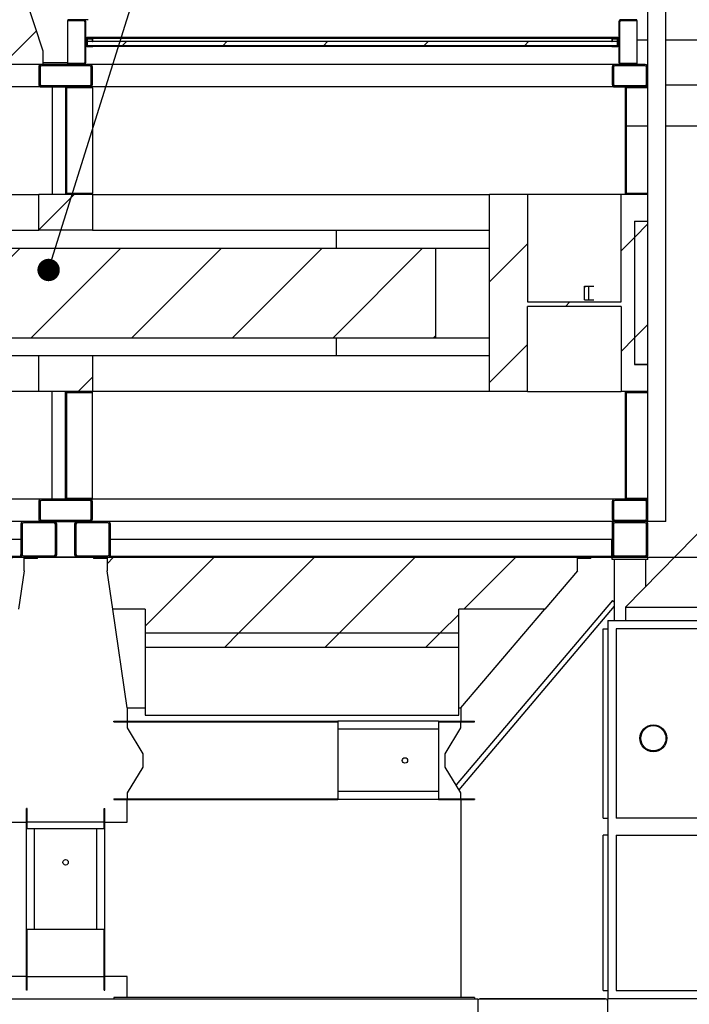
# Model space of a CAD drawing. Header units: millimetres. Extents: x 250 to 59450, y 0 to 41800.
# Tile 11 of 148: x 19613 to 21108, y 4905 to 7103. Entities that reach past the tile are written whole.
import ezdxf

# ---------------------------------------------------------------- set-up
doc = ezdxf.new("R2010")
doc.units = ezdxf.units.MM
doc.header["$LTSCALE"] = 50
doc.linetypes.add('CENTER', pattern=[10.16, 6.35, -1.27, 1.27, -1.27])
for name, color, linetype in [('MASS', 29, 'Continuous'), ('SCHNITT', 5, 'CENTER'), ('TEXT_1', 176, 'Continuous')]:
    doc.layers.add(name, color=color, linetype=linetype)
doc.styles.add('SLDTEXTSTYLE0', font='TXT', dxfattribs={"width": 0.605})
doc.dimstyles.new('SLDDIMSTYLE1', dxfattribs={"dimtxt": 0.18, "dimasz": 50, "dimexe": 0, "dimexo": 0.0625, "dimgap": 0, "dimtad": 0, "dimtih": 1, "dimtoh": 1, "dimdec": 0, "dimrnd": 1e-09, "dimzin": 0, "dimdsep": 46, "dimtxsty": 'Standard', "dimblk1": 'DOT', "dimblk2": 'DOT', "dimsah": 1, "dimcen": 0.09, "dimadec": 0, "dimazin": 0, "dimtfac": 50, "dimtdec": 0, "dimtofl": 0, "dimtmove": 0, "dimatfit": 3, "dimldrblk": 'DOT', "dimfxl": 1, "dimfrac": 2, "dimtolj": 1, "dimtzin": 0, "dimarcsym": 0})
doc.dimstyles.new('SLDDIMSTYLE2', dxfattribs={"dimtxt": 128.415934, "dimasz": 100, "dimexe": 0, "dimexo": 0.0625, "dimgap": 32.103984, "dimtad": 1, "dimdec": 1, "dimrnd": 1e-09, "dimzin": 12, "dimdsep": 46, "dimtxsty": 'SLDTEXTSTYLE0', "dimsah": 1, "dimcen": 0.09, "dimadec": 0, "dimazin": 3, "dimtfac": 1, "dimtdec": 1, "dimtofl": 0, "dimtmove": 0, "dimatfit": 3, "dimfxl": 1, "dimfrac": 2, "dimtolj": 1, "dimtzin": 12, "dimarcsym": 0})

# ---------------------------------------------------------------- blocks, each defined once
blk = doc.blocks.new('_D_109')
at = {"layer": 'MASS'}
for p, q in [((21105.3, 7742.8), (24715.3, 7742.8)), ((24690.3, 7742.8), (24690.3, 5902.8)), ((18545.3, 5902.8), (24715.3, 5902.8))]:
    blk.add_line(p, q, dxfattribs=at)
for points in [[(24690.3, 7742.8), (24665.3, 7642.8), (24715.3, 7642.8)], [(24690.3, 5902.8), (24715.3, 6002.8), (24665.3, 6002.8)]]:
    blk.add_solid(points, dxfattribs=at)
at = {"layer": 'MASS', "insert": (24519.8, 6626.8), "char_height": 132.29, "attachment_point": 1, "rotation": 90, "style": 'SLDTEXTSTYLE0'}
blk.add_mtext('1840', dxfattribs=at)
blk = doc.blocks.new('_D_111')
at = {"layer": 'MASS'}
for p, q in [((21065.3, 5902.8), (24715.3, 5902.8)), ((24690.3, 5902.8), (24690.3, 2902.8)), ((23355.3, 2902.8), (24715.3, 2902.8))]:
    blk.add_line(p, q, dxfattribs=at)
for points in [[(24690.3, 5902.8), (24665.3, 5802.8), (24715.3, 5802.8)], [(24690.3, 2902.8), (24715.3, 3002.8), (24665.3, 3002.8)]]:
    blk.add_solid(points, dxfattribs=at)
at = {"layer": 'MASS', "insert": (24519.8, 4206.8), "char_height": 132.29, "attachment_point": 1, "rotation": 90, "style": 'SLDTEXTSTYLE0'}
blk.add_mtext('3000', dxfattribs=at)
blk = doc.blocks.new('_D_113')
at = {"layer": 'MASS'}
for p, q in [((19515.3, 15282.8), (25415.3, 15282.8)), ((25390.3, 15282.8), (25390.3, 2902.8)), ((23355.3, 2902.8), (25415.3, 2902.8))]:
    blk.add_line(p, q, dxfattribs=at)
for points in [[(25390.3, 15282.8), (25365.3, 15182.8), (25415.3, 15182.8)], [(25390.3, 2902.8), (25415.3, 3002.8), (25365.3, 3002.8)]]:
    blk.add_solid(points, dxfattribs=at)
at = {"layer": 'MASS', "insert": (25219.8, 8847.8), "char_height": 132.29, "attachment_point": 1, "rotation": 90, "style": 'SLDTEXTSTYLE0'}
blk.add_mtext('12380', dxfattribs=at)
blk = doc.blocks.new('_Dot')
at = {"color": 0, "linetype": 'ByBlock', "lineweight": -2}
blk.add_line((-0.5, 0), (-1, 0), dxfattribs=at)
at = {"color": 0, "linetype": 'ByBlock', "const_width": 0.5}
blk.add_lwpolyline([(-0.25, 0, 1), (0.25, 0, 1)], format="xyb", close=True, dxfattribs=at)

msp = doc.modelspace()

# ---------------------------------------------------------------- hatches: boundary and pattern name
at = {"layer": 'SCHNITT', "linetype": 'Continuous', "lineweight": 18}
h = msp.add_hatch(dxfattribs=at)
h.set_pattern_fill('ANSI31', color=256, scale=50, angle=3e-322, style=0)
h.paths.add_polyline_path([(18465.31, 7002.77), (19665.31, 7002.77), (19665.31, 7032.77), (19596.13, 7240.33), (19415.31, 7240.33), (19415.31, 7298.79), (18615.31, 7298.79), (18615.31, 7240.33), (18465.31, 7240.33)], flags=0)
h = msp.add_hatch(dxfattribs=at)
h.set_pattern_fill('ANSI31', color=256, scale=50, style=0)
edge = h.paths.add_edge_path(flags=0)
edge.add_line((19755.57, 7004.77), (19720.31, 7004.77))
edge.add_line((19720.31, 7004.77), (19720.31, 7002.77))
edge.add_line((19720.31, 7002.77), (19755.57, 7002.77))
edge.add_arc((19755.57, 7007.51), 4.74, 270, 360)
edge.add_line((19760.31, 7007.51), (19760.31, 7098.03))
edge.add_arc((19755.57, 7098.03), 4.74, 0, 90)
edge.add_line((19755.57, 7102.77), (19720.31, 7102.77))
edge.add_line((19720.31, 7102.77), (19720.31, 7100.77))
edge.add_line((19720.31, 7100.77), (19755.57, 7100.77))
edge.add_arc((19755.57, 7098.03), 2.74, 0, 90, ccw=False)
edge.add_line((19758.31, 7098.03), (19758.31, 7007.51))
edge.add_arc((19755.57, 7007.51), 2.74, 270, 360, ccw=False)
h = msp.add_hatch(dxfattribs=at)
h.set_pattern_fill('ANSI31', color=256, scale=50, style=0)
edge = h.paths.add_edge_path(flags=0)
edge.add_line((20955.05, 7002.77), (20990.31, 7002.77))
edge.add_line((20990.31, 7002.77), (20990.31, 7004.77))
edge.add_line((20990.31, 7004.77), (20955.05, 7004.77))
edge.add_arc((20955.05, 7007.51), 2.74, 180, 270, ccw=False)
edge.add_line((20952.31, 7007.51), (20952.31, 7098.03))
edge.add_arc((20955.05, 7098.03), 2.74, 90, 180, ccw=False)
edge.add_line((20955.05, 7100.77), (20990.31, 7100.77))
edge.add_line((20990.31, 7100.77), (20990.31, 7102.77))
edge.add_line((20990.31, 7102.77), (20955.05, 7102.77))
edge.add_arc((20955.05, 7098.03), 4.74, 90, 180)
edge.add_line((20950.31, 7098.03), (20950.31, 7007.51))
edge.add_arc((20955.05, 7007.51), 4.74, 180, 270)
h = msp.add_hatch(dxfattribs=at)
h.set_pattern_fill('ANSI31', color=256, scale=50, style=0)
edge = h.paths.add_edge_path(flags=0)
edge.add_line((19762.68, 7061.77), (19776.31, 7061.77))
edge.add_line((19776.31, 7061.77), (19776.31, 7062.77))
edge.add_line((19776.31, 7062.77), (19762.68, 7062.77))
edge.add_arc((19762.68, 7060.4), 2.37, 90, 180)
edge.add_line((19760.31, 7060.4), (19760.31, 7045.14))
edge.add_arc((19762.68, 7045.14), 2.37, 180, 270)
edge.add_line((19762.68, 7042.77), (19776.31, 7042.77))
edge.add_line((19776.31, 7042.77), (19776.31, 7043.77))
edge.add_line((19776.31, 7043.77), (19762.68, 7043.77))
edge.add_arc((19762.68, 7045.14), 1.37, 180, 270, ccw=False)
edge.add_line((19761.31, 7045.14), (19761.31, 7060.4))
edge.add_arc((19762.68, 7060.4), 1.37, 90, 180, ccw=False)
h = msp.add_hatch(dxfattribs=at)
h.set_pattern_fill('ANSI31', color=256, scale=50, style=0)
h.paths.add_polyline_path([(19782.31, 7043.78), (20928.31, 7043.78), (20928.31, 7043.77), (20948.31, 7043.77), (20948.31, 7060.77), (20934.31, 7060.77), (20934.31, 7053.77), (20935.31, 7053.77), (20935.31, 7059.77), (20947.31, 7059.77), (20947.31, 7044.77), (20928.31, 7044.77), (20928.31, 7044.76), (19782.31, 7044.76), (19782.31, 7044.77), (19763.31, 7044.77), (19763.31, 7059.77), (19775.31, 7059.77), (19775.31, 7053.77), (19776.31, 7053.77), (19776.31, 7060.77), (19762.31, 7060.77), (19762.31, 7043.77), (19782.31, 7043.77)], flags=0)
h = msp.add_hatch(dxfattribs=at)
h.set_pattern_fill('ANSI31', color=256, scale=50, style=0)
edge = h.paths.add_edge_path(flags=0)
edge.add_line((20947.94, 7062.77), (20934.31, 7062.77))
edge.add_line((20934.31, 7062.77), (20934.31, 7061.77))
edge.add_line((20934.31, 7061.77), (20947.94, 7061.77))
edge.add_arc((20947.94, 7060.4), 1.37, 0, 90, ccw=False)
edge.add_line((20949.31, 7060.4), (20949.31, 7045.14))
edge.add_arc((20947.94, 7045.14), 1.37, -90, 0, ccw=False)
edge.add_line((20947.94, 7043.77), (20934.31, 7043.77))
edge.add_line((20934.31, 7043.77), (20934.31, 7042.77))
edge.add_line((20934.31, 7042.77), (20947.94, 7042.77))
edge.add_arc((20947.94, 7045.14), 2.37, 270, 360)
edge.add_line((20950.31, 7045.14), (20950.31, 7060.4))
edge.add_arc((20947.94, 7060.4), 2.37, 0, 90)
h = msp.add_hatch(dxfattribs=at)
h.set_pattern_fill('ANSI31', color=256, scale=50, style=0)
h.paths.add_polyline_path([(20947.31, 7054.77), (19763.31, 7054.77), (19763.31, 7044.77), (20947.31, 7044.77)], flags=0)
h = msp.add_hatch(dxfattribs=at)
h.set_pattern_fill('ANSI31', color=256, scale=50, angle=3e-322, style=0)
edge = h.paths.add_edge_path(flags=0)
edge.add_line((19769.31, 7002.77), (19661.31, 7002.77))
edge.add_arc((19661.31, 6996.77), 6, 90, 180)
edge.add_line((19655.31, 6996.77), (19655.31, 6958.77))
edge.add_arc((19661.31, 6958.77), 6, 180, 270)
edge.add_line((19661.31, 6952.77), (19769.31, 6952.77))
edge.add_arc((19769.31, 6958.77), 6, 270, 360)
edge.add_line((19775.31, 6958.77), (19775.31, 6996.77))
edge.add_arc((19769.31, 6996.77), 6, 0, 90)
edge = h.paths.add_edge_path(flags=0)
edge.add_arc((19661.31, 6958.77), 3, 180, 270, ccw=False)
edge.add_line((19658.31, 6958.77), (19658.31, 6996.77))
edge.add_arc((19661.31, 6996.77), 3, 90, 180, ccw=False)
edge.add_line((19661.31, 6999.77), (19769.31, 6999.77))
edge.add_arc((19769.31, 6996.77), 3, 0, 90, ccw=False)
edge.add_line((19772.31, 6996.77), (19772.31, 6958.77))
edge.add_arc((19769.31, 6958.77), 3, 270, 360, ccw=False)
edge.add_line((19769.31, 6955.77), (19661.31, 6955.77))
h = msp.add_hatch(dxfattribs=at)
h.set_pattern_fill('ANSI31', color=256, scale=50, angle=3e-322, style=0)
edge = h.paths.add_edge_path(flags=0)
edge.add_line((20941.31, 6952.77), (21009.31, 6952.77))
edge.add_arc((21009.31, 6958.77), 6, 270, 360)
edge.add_line((21015.31, 6958.77), (21015.31, 6996.77))
edge.add_arc((21009.31, 6996.77), 6, 0, 90)
edge.add_line((21009.31, 7002.77), (20941.31, 7002.77))
edge.add_arc((20941.31, 6996.77), 6, 90, 180)
edge.add_line((20935.31, 6996.77), (20935.31, 6958.77))
edge.add_arc((20941.31, 6958.77), 6, 180, 270)
edge = h.paths.add_edge_path(flags=0)
edge.add_arc((20941.31, 6996.77), 3, 90, 180, ccw=False)
edge.add_line((20941.31, 6999.77), (21009.31, 6999.77))
edge.add_arc((21009.31, 6996.77), 3, 0, 90, ccw=False)
edge.add_line((21012.31, 6996.77), (21012.31, 6958.77))
edge.add_arc((21009.31, 6958.77), 3, 270, 360, ccw=False)
edge.add_line((21009.31, 6955.77), (20941.31, 6955.77))
edge.add_arc((20941.31, 6958.77), 3, 180, 270, ccw=False)
edge.add_line((20938.31, 6958.77), (20938.31, 6996.77))
h = msp.add_hatch(dxfattribs=at)
h.set_pattern_fill('ANSI31', color=256, scale=50, angle=3e-322, style=0)
h.paths.add_polyline_path([(19775.31, 6952.77), (19715.31, 6952.77), (19715.31, 6712.77), (19775.31, 6712.77), (19775.31, 6714.77), (19717.31, 6714.77), (19717.31, 6950.77), (19775.31, 6950.77)], flags=0)
h = msp.add_hatch(dxfattribs=at)
h.set_pattern_fill('ANSI31', color=256, scale=50, angle=3e-322, style=0)
h.paths.add_polyline_path([(20965.31, 6712.77), (21015.31, 6712.77), (21015.31, 6714.77), (20967.31, 6714.77), (20967.31, 6950.77), (21015.31, 6950.77), (21015.31, 6952.77), (20965.31, 6952.77)], flags=0)
h = msp.add_hatch(dxfattribs=at)
h.set_pattern_fill('ANSI31', color=256, scale=50, angle=3e-322, style=0)
h.paths.add_polyline_path([(19655.31, 6632.77), (19775.31, 6632.77), (19775.31, 6712.77), (19655.31, 6712.77)], flags=0)
h = msp.add_hatch(dxfattribs=at)
h.set_pattern_fill('ANSI31', color=256, scale=50, angle=3e-322, style=0)
h.paths.add_polyline_path([(20661.39, 6712.77), (20661.39, 6272.77), (20746.24, 6272.77), (20746.24, 6462.77), (20955.31, 6462.77), (20955.31, 6272.77), (21015.31, 6272.77), (21015.31, 6332.77), (20985.31, 6332.77), (20985.31, 6652.77), (21015.31, 6652.77), (21015.31, 6712.77), (20955.31, 6712.77), (20955.31, 6472.77), (20746.24, 6472.77), (20746.24, 6712.77)], flags=0)
h = msp.add_hatch(dxfattribs=at)
h.set_pattern_fill('ANSI31', color=256, scale=50, angle=3e-322, style=0)
h.paths.add_polyline_path([(21015.31, 6652.77), (20985.31, 6652.77), (20985.31, 6332.77), (21015.31, 6332.77)], flags=0)
h = msp.add_hatch(dxfattribs=at)
h.set_pattern_fill('ANSI31', color=256, scale=50, angle=3e-322, style=0)
h.paths.add_polyline_path([(20541.66, 6592.77), (18888.97, 6592.77), (18888.97, 6392.77), (20541.66, 6392.77)], flags=0)
h = msp.add_hatch(dxfattribs=at)
h.set_pattern_fill('ANSI31', color=256, scale=50, angle=3e-322, style=0)
h.paths.add_polyline_path([(20873.3, 6477.77), (20883.33, 6477.77), (20883.33, 6507.77), (20873.3, 6507.77)], flags=0)
h = msp.add_hatch(dxfattribs=at)
h.set_pattern_fill('ANSI31', color=256, scale=50, angle=3e-322, style=0)
h.paths.add_polyline_path([(19775.31, 6272.77), (19775.31, 6352.77), (19655.31, 6352.77), (19655.31, 6272.77)], flags=0)
h = msp.add_hatch(dxfattribs=at)
h.set_pattern_fill('ANSI31', color=256, scale=50, angle=3e-322, style=0)
h.paths.add_polyline_path([(19775.31, 6272.77), (19715.31, 6272.77), (19715.31, 6032.77), (19775.31, 6032.77), (19775.31, 6034.77), (19717.31, 6034.77), (19717.31, 6270.77), (19775.31, 6270.77)], flags=0)
h = msp.add_hatch(dxfattribs=at)
h.set_pattern_fill('ANSI31', color=256, scale=50, angle=3e-322, style=0)
h.paths.add_polyline_path([(21015.31, 6272.77), (20965.31, 6272.77), (20965.31, 6032.77), (21015.31, 6032.77), (21015.31, 6034.77), (20967.31, 6034.77), (20967.31, 6270.77), (21015.31, 6270.77)], flags=0)
h = msp.add_hatch(dxfattribs=at)
h.set_pattern_fill('ANSI31', color=256, scale=50, angle=3e-322, style=0)
edge = h.paths.add_edge_path(flags=0)
edge.add_line((19655.31, 6026.77), (19655.31, 5988.77))
edge.add_arc((19661.31, 5988.77), 6, 180, 270)
edge.add_line((19661.31, 5982.77), (19769.31, 5982.77))
edge.add_arc((19769.31, 5988.77), 6, 270, 360)
edge.add_line((19775.31, 5988.77), (19775.31, 6026.77))
edge.add_arc((19769.31, 6026.77), 6, 0, 90)
edge.add_line((19769.31, 6032.77), (19661.31, 6032.77))
edge.add_arc((19661.31, 6026.77), 6, 90, 180)
edge = h.paths.add_edge_path(flags=0)
edge.add_arc((19661.31, 6026.77), 3, 90, 180, ccw=False)
edge.add_line((19661.31, 6029.77), (19769.31, 6029.77))
edge.add_arc((19769.31, 6026.77), 3, 0, 90, ccw=False)
edge.add_line((19772.31, 6026.77), (19772.31, 5988.77))
edge.add_arc((19769.31, 5988.77), 3, 270, 360, ccw=False)
edge.add_line((19769.31, 5985.77), (19661.31, 5985.77))
edge.add_arc((19661.31, 5988.77), 3, 180, 270, ccw=False)
edge.add_line((19658.31, 5988.77), (19658.31, 6026.77))
h = msp.add_hatch(dxfattribs=at)
h.set_pattern_fill('ANSI31', color=256, scale=50, angle=3e-322, style=0)
edge = h.paths.add_edge_path(flags=0)
edge.add_line((21015.31, 5988.77), (21015.31, 6026.77))
edge.add_arc((21009.31, 6026.77), 6, 0, 90)
edge.add_line((21009.31, 6032.77), (20941.31, 6032.77))
edge.add_arc((20941.31, 6026.77), 6, 90, 180)
edge.add_line((20935.31, 6026.77), (20935.31, 5988.77))
edge.add_arc((20941.31, 5988.77), 6, 180, 270)
edge.add_line((20941.31, 5982.77), (21009.31, 5982.77))
edge.add_arc((21009.31, 5988.77), 6, 270, 360)
edge = h.paths.add_edge_path(flags=0)
edge.add_arc((20941.31, 5988.77), 3, 180, 270, ccw=False)
edge.add_line((20938.31, 5988.77), (20938.31, 6026.77))
edge.add_arc((20941.31, 6026.77), 3, 90, 180, ccw=False)
edge.add_line((20941.31, 6029.77), (21009.31, 6029.77))
edge.add_arc((21009.31, 6026.77), 3, 0, 90, ccw=False)
edge.add_line((21012.31, 6026.77), (21012.31, 5988.77))
edge.add_arc((21009.31, 5988.77), 3, 270, 360, ccw=False)
edge.add_line((21009.31, 5985.77), (20941.31, 5985.77))
h = msp.add_hatch(dxfattribs=at)
h.set_pattern_fill('ANSI31', color=256, scale=50, angle=3e-322, style=0)
edge = h.paths.add_edge_path(flags=0)
edge.add_arc((19621.31, 5976.77), 6, 90, 180)
edge.add_line((19615.31, 5976.77), (19615.31, 5908.77))
edge.add_arc((19621.31, 5908.77), 6, 180, 270)
edge.add_line((19621.31, 5902.77), (19689.31, 5902.77))
edge.add_arc((19689.31, 5908.77), 6, 270, 360)
edge.add_line((19695.31, 5908.77), (19695.31, 5976.77))
edge.add_arc((19689.31, 5976.77), 6, 0, 90)
edge.add_line((19689.31, 5982.77), (19621.31, 5982.77))
edge = h.paths.add_edge_path(flags=0)
edge.add_line((19692.31, 5976.77), (19692.31, 5908.77))
edge.add_arc((19689.31, 5908.77), 3, 270, 360, ccw=False)
edge.add_line((19689.31, 5905.77), (19621.31, 5905.77))
edge.add_arc((19621.31, 5908.77), 3, 180, 270, ccw=False)
edge.add_line((19618.31, 5908.77), (19618.31, 5976.77))
edge.add_arc((19621.31, 5976.77), 3, 90, 180, ccw=False)
edge.add_line((19621.31, 5979.77), (19689.31, 5979.77))
edge.add_arc((19689.31, 5976.77), 3, 0, 90, ccw=False)
h = msp.add_hatch(dxfattribs=at)
h.set_pattern_fill('ANSI31', color=256, scale=50, angle=3e-322, style=0)
edge = h.paths.add_edge_path(flags=0)
edge.add_arc((19741.31, 5976.77), 6, 90, 180)
edge.add_line((19735.31, 5976.77), (19735.31, 5908.77))
edge.add_arc((19741.31, 5908.77), 6, 180, 270)
edge.add_line((19741.31, 5902.77), (19809.31, 5902.77))
edge.add_arc((19809.31, 5908.77), 6, 270, 360)
edge.add_line((19815.31, 5908.77), (19815.31, 5976.77))
edge.add_arc((19809.31, 5976.77), 6, 0, 90)
edge.add_line((19809.31, 5982.77), (19741.31, 5982.77))
edge = h.paths.add_edge_path(flags=0)
edge.add_line((19812.31, 5976.77), (19812.31, 5908.77))
edge.add_arc((19809.31, 5908.77), 3, 270, 360, ccw=False)
edge.add_line((19809.31, 5905.77), (19741.31, 5905.77))
edge.add_arc((19741.31, 5908.77), 3, 180, 270, ccw=False)
edge.add_line((19738.31, 5908.77), (19738.31, 5976.77))
edge.add_arc((19741.31, 5976.77), 3, 90, 180, ccw=False)
edge.add_line((19741.31, 5979.77), (19809.31, 5979.77))
edge.add_arc((19809.31, 5976.77), 3, 0, 90, ccw=False)
h = msp.add_hatch(dxfattribs=at)
h.set_pattern_fill('ANSI31', color=256, scale=50, angle=3e-322, style=0)
edge = h.paths.add_edge_path(flags=0)
edge.add_line((20935.31, 5976.77), (20935.31, 5908.77))
edge.add_arc((20941.31, 5908.77), 6, 180, 270)
edge.add_line((20941.31, 5902.77), (21009.31, 5902.77))
edge.add_arc((21009.31, 5908.77), 6, 270, 360)
edge.add_line((21015.31, 5908.77), (21015.31, 5976.77))
edge.add_arc((21009.31, 5976.77), 6, 0, 90)
edge.add_line((21009.31, 5982.77), (20941.31, 5982.77))
edge.add_arc((20941.31, 5976.77), 6, 90, 180)
edge = h.paths.add_edge_path(flags=0)
edge.add_arc((21009.31, 5908.77), 3, 270, 360, ccw=False)
edge.add_line((21009.31, 5905.77), (20941.31, 5905.77))
edge.add_arc((20941.31, 5908.77), 3, 180, 270, ccw=False)
edge.add_line((20938.31, 5908.77), (20938.31, 5976.77))
edge.add_arc((20941.31, 5976.77), 3, 90, 180, ccw=False)
edge.add_line((20941.31, 5979.77), (21009.31, 5979.77))
edge.add_arc((21009.31, 5976.77), 3, 0, 90, ccw=False)
edge.add_line((21012.31, 5976.77), (21012.31, 5908.77))
h = msp.add_hatch(dxfattribs=at)
h.set_pattern_fill('ANSI31', color=256, scale=50, angle=3e-322, style=0)
edge = h.paths.add_edge_path(flags=0)
edge.add_line((20935.31, 5942.77), (20933.81, 5942.77))
edge.add_line((20933.81, 5942.77), (20933.81, 5906.32))
edge.add_arc((20931.76, 5906.32), 2.05, 270, 360, ccw=False)
edge.add_line((20931.76, 5904.27), (20845.31, 5904.27))
edge.add_line((20845.31, 5904.27), (20845.31, 5902.77))
edge.add_line((20845.31, 5902.77), (20931.76, 5902.77))
edge.add_arc((20931.76, 5906.32), 3.55, 270, 360)
edge.add_line((20935.31, 5906.32), (20935.31, 5942.77))
h = msp.add_hatch(dxfattribs=at)
h.set_pattern_fill('ANSI31', color=256, scale=50, style=0)
h.paths.add_polyline_path([(19622.81, 5902.77), (18572.81, 5902.77), (18572.81, 5872.77), (18645.93, 5786.71), (18837.81, 5786.71), (18837.81, 5733.78), (19537.81, 5733.78), (19537.81, 5786.71), (19610.16, 5786.71), (19622.81, 5872.77)], flags=0)
h = msp.add_hatch(dxfattribs=at)
h.set_pattern_fill('ANSI31', color=256, scale=50, style=0)
h.paths.add_polyline_path([(19622.81, 5899.77), (19652.81, 5899.77), (19652.81, 5902.77), (19622.81, 5902.77)], flags=0)
h = msp.add_hatch(dxfattribs=at)
h.set_pattern_fill('ANSI31', color=256, scale=50, style=0)
h.paths.add_polyline_path([(19807.81, 5902.77), (19777.81, 5902.77), (19777.81, 5899.77), (19807.81, 5899.77)], flags=0)
h = msp.add_hatch(dxfattribs=at)
h.set_pattern_fill('ANSI31', color=256, scale=50, style=0)
h.paths.add_polyline_path([(20857.81, 5902.77), (19807.81, 5902.77), (19807.81, 5872.77), (19820.47, 5786.71), (19892.81, 5786.71), (19892.81, 5733.78), (20592.81, 5733.78), (20592.81, 5786.71), (20784.69, 5786.71), (20857.81, 5872.77)], flags=0)
h = msp.add_hatch(dxfattribs=at)
h.set_pattern_fill('ANSI31', color=256, scale=50, style=0)
h.paths.add_polyline_path([(20857.81, 5899.77), (20887.81, 5899.77), (20887.81, 5902.77), (20857.81, 5902.77)], flags=0)
h = msp.add_hatch(dxfattribs=at)
h.set_pattern_fill('ANSI31', color=256, scale=50, style=0)
h.paths.add_polyline_path([(19892.81, 5733.78), (19892.81, 5702.02), (20592.81, 5702.02), (20592.81, 5733.78)], flags=0)

# ---------------------------------------------------------------- linework, layer by layer
at = {"color": 136, "linetype": 'Continuous', "lineweight": 25, "true_color": 0x008080}
for p, q in [((21015.31, 6996.77), (21015.31, 7662.77)), ((21055.31, 5982.77), (21055.31, 7662.77)), ((19665.31, 7032.77), (19596.13, 7240.33)), ((19665.31, 7002.77), (19665.31, 7032.77)), ((19665.31, 7002.77), (18465.31, 7002.77)), ((19655.31, 6996.77), (19655.31, 6958.77)), ((19658.31, 6996.77), (19658.31, 6958.77)), ((19769.31, 7002.77), (19661.31, 7002.77)), ((19769.31, 6999.77), (19661.31, 6999.77)), ((20941.31, 7002.77), (19769.31, 7002.77)), ((19772.31, 6958.77), (19772.31, 6996.77)), ((19775.31, 6958.77), (19775.31, 6996.77)), ((20935.31, 6996.77), (20935.31, 6958.77)), ((20938.31, 6996.77), (20938.31, 6958.77)), ((21009.31, 7002.77), (20941.31, 7002.77)), ((21009.31, 6999.77), (20941.31, 6999.77)), ((21012.31, 6958.77), (21012.31, 6996.77)), ((21015.31, 6958.77), (21015.31, 6996.77)), ((19661.31, 6952.77), (18489.31, 6952.77)), ((19661.31, 6955.77), (19769.31, 6955.77)), ((19661.31, 6952.77), (19769.31, 6952.77)), ((19685.3, 6952.77), (19685.3, 6712.77)), ((19715.3, 6952.77), (19715.3, 6712.77)), ((19775.31, 6952.77), (19715.31, 6952.77)), ((19715.31, 6952.77), (19715.31, 6712.77)), ((19775.31, 6950.77), (19717.31, 6950.77)), ((19717.31, 6950.77), (19717.31, 6714.77)), ((19775.31, 6950.77), (19775.31, 6952.77)), ((20941.31, 6952.77), (19775.31, 6952.77)), ((19775.31, 6950.77), (19775.31, 6714.77)), ((20941.31, 6955.77), (21009.31, 6955.77)), ((20941.31, 6952.77), (21009.31, 6952.77)), ((21015.31, 6952.77), (20965.31, 6952.77)), ((20965.31, 6712.77), (20965.31, 6952.77)), ((21015.31, 6950.77), (20967.31, 6950.77)), ((20967.31, 6714.77), (20967.31, 6950.77)), ((21015.31, 6952.77), (21015.31, 6958.77)), ((21015.31, 6950.77), (21015.31, 6952.77)), ((21015.31, 6714.77), (21015.31, 6950.77)), ((18769.23, 6712.77), (19655.31, 6712.77)), ((19655.31, 6632.77), (19655.31, 6712.77)), ((19775.31, 6712.77), (19655.31, 6712.77)), ((19775.31, 6712.77), (19715.31, 6712.77)), ((19775.31, 6714.77), (19717.31, 6714.77)), ((19775.31, 6712.77), (19775.31, 6714.77)), ((19775.31, 6712.77), (19775.31, 6632.77)), ((19775.31, 6712.77), (20661.39, 6712.77)), ((20746.24, 6712.77), (20661.39, 6712.77)), ((20661.39, 6272.77), (20661.39, 6712.77)), ((20746.24, 6712.77), (20746.24, 6472.77)), ((20955.31, 6712.77), (20746.24, 6712.77)), ((20955.31, 6472.77), (20955.31, 6712.77)), ((21015.31, 6712.77), (20955.31, 6712.77)), ((21015.31, 6712.77), (20965.31, 6712.77)), ((21015.31, 6714.77), (20967.31, 6714.77)), ((21015.31, 6712.77), (21015.31, 6714.77)), ((21015.31, 6652.77), (21015.31, 6712.77)), ((20985.31, 6652.77), (21015.31, 6652.77)), ((20985.31, 6652.77), (20985.31, 6332.77)), ((20985.31, 6652.77), (21015.31, 6652.77)), ((20985.31, 6652.77), (20985.31, 6332.77)), ((21015.31, 6332.77), (21015.31, 6652.77)), ((18769.23, 6632.77), (19655.31, 6632.77)), ((19775.31, 6632.77), (19655.31, 6632.77)), ((19775.31, 6632.77), (20661.39, 6632.77)), ((20318.92, 6632.77), (20318.92, 6592.77)), ((18888.97, 6592.77), (20541.66, 6592.77)), ((20541.66, 6392.77), (20541.66, 6592.77)), ((20541.66, 6592.77), (20661.39, 6592.77)), ((20873.3, 6477.77), (20873.3, 6507.77)), ((20873.3, 6507.77), (20883.33, 6507.77)), ((20883.33, 6477.77), (20883.33, 6507.77)), ((20883.33, 6507.77), (20894.07, 6507.77)), ((20746.24, 6472.77), (20955.31, 6472.77)), ((20955.31, 6462.77), (20746.24, 6462.77)), ((20746.24, 6272.77), (20746.24, 6462.77)), ((20873.3, 6477.77), (20883.33, 6477.77)), ((20883.33, 6477.77), (20894.07, 6477.77)), ((20955.31, 6462.77), (20955.31, 6272.77)), ((18888.97, 6392.77), (20541.66, 6392.77)), ((20318.92, 6392.77), (20318.92, 6352.77)), ((20541.66, 6392.77), (20661.39, 6392.77)), ((19655.31, 6352.77), (18769.23, 6352.77)), ((19655.31, 6272.77), (19655.31, 6352.77)), ((19775.31, 6352.77), (19655.31, 6352.77)), ((19775.31, 6352.77), (19775.31, 6272.77)), ((20661.39, 6352.77), (19775.31, 6352.77)), ((21015.31, 6332.77), (20985.31, 6332.77)), ((20985.31, 6332.77), (21015.31, 6332.77)), ((21015.31, 6272.77), (21015.31, 6332.77)), ((19655.31, 6272.77), (18769.23, 6272.77)), ((19775.31, 6272.77), (19655.31, 6272.77)), ((19685.3, 6032.77), (19685.3, 6272.77)), ((19715.3, 6032.77), (19715.3, 6272.77)), ((19715.31, 6272.77), (19715.31, 6032.77)), ((19715.31, 6272.77), (19775.31, 6272.77)), ((19717.31, 6270.77), (19775.31, 6270.77)), ((19717.31, 6270.77), (19717.31, 6034.77)), ((19775.31, 6270.77), (19775.31, 6272.77)), ((20661.39, 6272.77), (19775.31, 6272.77)), ((19775.31, 6034.77), (19775.31, 6270.77)), ((20746.24, 6272.77), (20661.39, 6272.77)), ((20746.24, 6272.77), (20955.31, 6272.77)), ((21015.31, 6272.77), (20955.31, 6272.77)), ((20965.31, 6272.77), (21015.31, 6272.77)), ((20965.31, 6032.77), (20965.31, 6272.77)), ((20967.31, 6270.77), (21015.31, 6270.77)), ((20967.31, 6034.77), (20967.31, 6270.77)), ((21015.31, 6270.77), (21015.31, 6272.77)), ((21015.31, 6034.77), (21015.31, 6270.77)), ((19661.31, 6032.77), (18489.31, 6032.77)), ((19655.31, 6026.77), (19655.31, 5988.77)), ((19658.31, 6026.77), (19658.31, 5988.77)), ((19769.31, 6032.77), (19661.31, 6032.77)), ((19769.31, 6029.77), (19661.31, 6029.77)), ((19715.31, 6032.77), (19775.31, 6032.77)), ((19717.31, 6034.77), (19775.31, 6034.77)), ((19772.31, 5988.77), (19772.31, 6026.77)), ((19775.31, 6032.77), (19775.31, 6034.77)), ((20941.31, 6032.77), (19775.31, 6032.77)), ((19775.31, 5988.77), (19775.31, 6026.77)), ((20935.31, 6026.77), (20935.31, 5988.77)), ((20938.31, 6026.77), (20938.31, 5988.77)), ((21009.31, 6032.77), (20941.31, 6032.77)), ((21009.31, 6029.77), (20941.31, 6029.77)), ((20965.31, 6032.77), (21015.31, 6032.77)), ((20967.31, 6034.77), (21015.31, 6034.77)), ((21012.31, 5988.77), (21012.31, 6026.77)), ((21015.31, 6032.77), (21015.31, 6034.77)), ((21015.31, 6026.77), (21015.31, 6032.77)), ((21015.31, 5988.77), (21015.31, 6026.77)), ((19621.31, 5982.77), (18489.31, 5982.77)), ((19621.31, 5982.77), (18495.31, 5982.77)), ((19689.31, 5982.77), (19621.31, 5982.77)), ((19689.31, 5979.77), (19621.31, 5979.77)), ((19661.31, 5985.77), (19769.31, 5985.77)), ((19661.31, 5982.77), (19769.31, 5982.77)), ((19809.31, 5982.77), (19741.31, 5982.77)), ((19809.31, 5979.77), (19741.31, 5979.77)), ((20941.31, 5982.77), (19809.31, 5982.77)), ((20935.31, 5982.77), (19809.31, 5982.77)), ((20935.31, 5982.77), (20935.31, 5976.77)), ((20941.31, 5985.77), (21009.31, 5985.77)), ((21009.31, 5982.77), (20941.31, 5982.77)), ((20941.31, 5982.77), (21009.31, 5982.77)), ((21009.31, 5979.77), (20941.31, 5979.77)), ((21015.31, 5982.77), (21015.31, 5988.77)), ((21021.31, 5982.77), (21015.31, 5982.77)), ((21049.31, 5982.77), (21021.31, 5982.77)), ((21055.31, 5982.77), (21049.31, 5982.77)), ((19615.31, 5976.77), (19615.31, 5908.77)), ((19618.31, 5976.77), (19618.31, 5908.77)), ((19692.31, 5908.77), (19692.31, 5976.77)), ((19695.31, 5908.77), (19695.31, 5976.77)), ((19735.31, 5976.77), (19735.31, 5908.77)), ((19738.31, 5976.77), (19738.31, 5908.77)), ((19812.31, 5908.77), (19812.31, 5976.77)), ((19815.31, 5908.77), (19815.31, 5976.77)), ((20935.31, 5976.77), (20935.31, 5908.77)), ((20938.31, 5976.77), (20938.31, 5908.77)), ((21012.31, 5908.77), (21012.31, 5976.77)), ((21015.31, 5908.77), (21015.31, 5976.77)), ((19615.31, 5942.77), (18496.81, 5942.77)), ((20933.81, 5942.77), (19815.31, 5942.77)), ((20935.31, 5942.77), (20933.81, 5942.77)), ((20933.81, 5942.77), (20933.81, 5906.32)), ((20935.31, 5906.32), (20935.31, 5942.77)), ((19615.31, 5904.27), (18585.31, 5904.27)), ((19615.31, 5906.32), (19615.31, 5908.77)), ((19615.31, 5904.27), (19615.31, 5906.32)), ((19615.31, 5902.77), (19615.31, 5904.27)), ((19621.31, 5905.77), (19689.31, 5905.77)), ((19621.31, 5902.77), (19689.31, 5902.77)), ((19741.31, 5902.77), (19689.31, 5902.77)), ((19741.31, 5905.77), (19809.31, 5905.77)), ((19741.31, 5902.77), (19809.31, 5902.77)), ((19815.31, 5906.32), (19815.31, 5908.77)), ((19815.31, 5904.27), (19815.31, 5906.32)), ((20845.31, 5904.27), (19815.31, 5904.27)), ((19815.31, 5902.77), (19815.31, 5904.27)), ((20845.31, 5904.27), (20845.31, 5902.77)), ((20931.76, 5904.27), (20845.31, 5904.27)), ((20845.31, 5902.77), (20931.76, 5902.77)), ((20935.31, 5902.77), (20931.76, 5902.77)), ((20935.31, 5904.27), (20934.66, 5904.27)), ((20935.31, 5904.27), (20935.31, 5906.32)), ((20935.31, 5902.77), (20935.31, 5904.27)), ((20935.31, 5897.77), (20935.31, 5902.77)), ((20941.31, 5902.77), (20935.31, 5902.77)), ((21015.31, 5897.77), (20935.31, 5897.77)), ((20940.31, 5761.77), (20940.31, 5897.77)), ((20941.31, 5905.77), (21009.31, 5905.77)), ((20941.31, 5902.77), (21009.31, 5902.77)), ((21015.31, 5902.77), (21009.31, 5902.77)), ((21010.31, 5837.75), (21010.31, 5897.77)), ((21015.31, 5897.77), (21015.31, 5902.77)), ((20935.73, 5806.64), (20586.99, 5394.55)), ((20935.73, 5806.64), (20936.82, 5805.73)), ((20936.82, 5805.73), (20940.31, 5802.77)), ((20593.56, 5383.75), (20940.31, 5793.48))]:
    msp.add_line(p, q, dxfattribs=at)
at = {"color": 91, "linetype": 'Continuous', "lineweight": 25, "true_color": 0x80ff80}
for p, q in [((19755.57, 7102.77), (19720.31, 7102.77)), ((19720.31, 7102.77), (19720.31, 7100.77)), ((19720.31, 7100.77), (19755.57, 7100.77)), ((19720.31, 7098.03), (19720.31, 7100.77)), ((19765.31, 7102.77), (19755.57, 7102.77)), ((20990.31, 7102.77), (20955.05, 7102.77)), ((20955.05, 7100.77), (20990.31, 7100.77)), ((20990.31, 7100.77), (20990.31, 7102.77)), ((20990.31, 7100.77), (20990.31, 7098.03)), ((19720.31, 7007.51), (19720.31, 7098.03)), ((19758.31, 7098.03), (19758.31, 7007.51)), ((19760.31, 7007.51), (19760.31, 7098.03)), ((20950.31, 7098.03), (20950.31, 7007.51)), ((20952.31, 7007.51), (20952.31, 7098.03)), ((20990.31, 7098.03), (20990.31, 7007.51)), ((19760.31, 7060.4), (19760.31, 7045.14)), ((19762.68, 7061.77), (19761.31, 7060.4)), ((19761.31, 7045.14), (19761.31, 7060.4)), ((19762.31, 7060.77), (19762.31, 7043.77)), ((19776.31, 7060.77), (19762.31, 7060.77)), ((19776.31, 7062.77), (19762.68, 7062.77)), ((19762.68, 7061.77), (19776.31, 7061.77)), ((19763.31, 7059.77), (19775.31, 7059.77)), ((19763.31, 7059.77), (19763.31, 7044.77)), ((19775.31, 7053.77), (19775.31, 7059.77)), ((19776.31, 7061.77), (19776.31, 7062.77)), ((20934.31, 7062.77), (19776.31, 7062.77)), ((20934.31, 7061.77), (19776.31, 7061.77)), ((19776.31, 7053.77), (19776.31, 7060.77)), ((20934.31, 7060.77), (19776.31, 7060.77)), ((20934.31, 7062.77), (20934.31, 7061.77)), ((20947.94, 7062.77), (20934.31, 7062.77)), ((20934.31, 7061.77), (20947.94, 7061.77)), ((20934.31, 7060.77), (20934.31, 7053.77)), ((20948.31, 7060.77), (20934.31, 7060.77)), ((20935.31, 7059.77), (20947.31, 7059.77)), ((20935.31, 7059.77), (20935.31, 7053.77)), ((20947.31, 7044.77), (20947.31, 7059.77)), ((20949.31, 7060.4), (20947.94, 7061.77)), ((20948.31, 7043.77), (20948.31, 7060.77)), ((20949.31, 7060.4), (20949.31, 7045.14)), ((20950.31, 7045.14), (20950.31, 7060.4)), ((19761.31, 7045.14), (19762.31, 7044.14)), ((19782.31, 7043.77), (19762.31, 7043.77)), ((19776.31, 7043.77), (19762.68, 7043.77)), ((19762.68, 7042.77), (19776.31, 7042.77)), ((19763.31, 7054.77), (20947.31, 7054.77)), ((19763.31, 7054.77), (19763.31, 7044.77)), ((19763.31, 7044.77), (20947.31, 7044.77)), ((19782.31, 7044.77), (19763.31, 7044.77)), ((19775.31, 7053.77), (19776.31, 7053.77)), ((19776.31, 7042.77), (19776.31, 7043.77)), ((20934.31, 7042.77), (19776.31, 7042.77)), ((19782.31, 7044.77), (19782.31, 7044.76)), ((20928.31, 7044.76), (19782.31, 7044.76)), ((19782.31, 7043.77), (19782.31, 7043.78)), ((20928.31, 7043.78), (19782.31, 7043.78)), ((19782.31, 7043.77), (20928.31, 7043.77)), ((20928.31, 7044.76), (20928.31, 7044.77)), ((20947.31, 7044.77), (20928.31, 7044.77)), ((20928.31, 7043.78), (20928.31, 7043.77)), ((20948.31, 7043.77), (20928.31, 7043.77)), ((20934.31, 7053.77), (20935.31, 7053.77)), ((20934.31, 7043.77), (20934.31, 7042.77)), ((20947.94, 7043.77), (20934.31, 7043.77)), ((20934.31, 7042.77), (20947.94, 7042.77)), ((20947.31, 7044.77), (20947.31, 7054.77)), ((20948.31, 7044.14), (20949.31, 7045.14)), ((19720.31, 7004.77), (19720.31, 7007.51)), ((19755.57, 7004.77), (19720.31, 7004.77)), ((19720.31, 7004.77), (19720.31, 7002.77)), ((19720.31, 7002.77), (19755.57, 7002.77)), ((20990.31, 7004.77), (20955.05, 7004.77)), ((20955.05, 7002.77), (20990.31, 7002.77)), ((20990.31, 7007.51), (20990.31, 7004.77)), ((20990.31, 7002.77), (20990.31, 7004.77))]:
    msp.add_line(p, q, dxfattribs=at)
at = {"color": 36, "linetype": 'Continuous', "lineweight": 25, "true_color": 0x7c3c04}
for p, q in [((21015.31, 7056.77), (20990.31, 7056.77)), ((21195.31, 7056.77), (21055.31, 7056.77)), ((19720.31, 7006.77), (19665.31, 7006.77)), ((20965.31, 5791.77), (21195.31, 6026.77)), ((20965.31, 5791.77), (22495.31, 5791.77)), ((20965.31, 5791.77), (20965.31, 5761.77)), ((20925.31, 5761.77), (20925.31, 4916.77)), ((20925.31, 5761.77), (22535.31, 5761.77)), ((20915.31, 5742.77), (20925.31, 5742.77)), ((20915.31, 5320.77), (20915.31, 5742.77)), ((22516.31, 5742.77), (20944.31, 5742.77)), ((20944.31, 5742.77), (20944.31, 5320.77)), ((20915.31, 5320.77), (20925.31, 5320.77)), ((22516.31, 5320.77), (20944.31, 5320.77)), ((20925.31, 5282.77), (20915.31, 5282.77)), ((20915.31, 4935.77), (20915.31, 5282.77)), ((20944.31, 5282.77), (20944.31, 4935.77)), ((20944.31, 5282.77), (22516.31, 5282.77)), ((20915.31, 4935.77), (20925.31, 4935.77)), ((20944.31, 4935.77), (22516.31, 4935.77)), ((18795.31, 4916.77), (20635.31, 4916.77)), ((20635.31, 4916.77), (20635.31, 3906.27)), ((20640.05, 4916.77), (20920.57, 4916.77)), ((20920.57, 4916.77), (20640.05, 4916.77)), ((20925.31, 3612.77), (20925.31, 4916.77)), ((22535.31, 4916.77), (20925.31, 4916.77)), ((22535.31, 4916.77), (20925.31, 4916.77))]:
    msp.add_line(p, q, dxfattribs=at)
at = {"color": 7, "linetype": 'Continuous', "lineweight": 25}
for p, q in [((21015.31, 6956.77), (21014.97, 6956.77)), ((21195.31, 6956.77), (21055.31, 6956.77)), ((21015.31, 6864.77), (20967.31, 6864.77)), ((21195.31, 6864.77), (21055.31, 6864.77))]:
    msp.add_line(p, q, dxfattribs=at)
at = {"color": 190, "linetype": 'Continuous', "lineweight": 25, "true_color": 0x8000ff}
for p, q in [((18572.81, 5902.77), (19622.81, 5902.77)), ((19622.81, 5872.77), (19622.81, 5902.77)), ((19622.81, 5899.77), (19622.81, 5902.77)), ((19652.81, 5902.77), (19622.81, 5902.77)), ((19652.81, 5899.77), (19622.81, 5899.77)), ((19652.81, 5899.77), (19652.81, 5902.77)), ((19777.81, 5902.77), (19777.81, 5899.77)), ((19807.81, 5902.77), (19777.81, 5902.77)), ((19807.81, 5899.77), (19777.81, 5899.77)), ((19807.81, 5902.77), (20857.81, 5902.77)), ((19807.81, 5902.77), (19807.81, 5872.77)), ((19807.81, 5902.77), (19807.81, 5899.77)), ((20857.81, 5872.77), (20857.81, 5902.77)), ((20857.81, 5899.77), (20857.81, 5902.77)), ((20887.81, 5902.77), (20857.81, 5902.77)), ((20887.81, 5899.77), (20857.81, 5899.77)), ((20887.81, 5899.77), (20887.81, 5902.77)), ((19622.81, 5872.77), (19610.16, 5786.71)), ((19820.47, 5786.71), (19807.81, 5872.77)), ((20857.81, 5872.77), (20784.69, 5786.71)), ((19892.81, 5786.71), (19820.47, 5786.71)), ((19852.81, 5566.77), (19820.47, 5786.71)), ((19892.81, 5786.71), (19892.81, 5733.78)), ((20784.69, 5786.71), (20592.81, 5786.71)), ((20592.81, 5733.78), (20592.81, 5786.71)), ((20597.81, 5566.77), (20784.69, 5786.71)), ((19892.81, 5733.78), (20592.81, 5733.78)), ((19892.81, 5733.78), (20592.81, 5733.78)), ((19892.81, 5733.78), (19892.81, 5702.02)), ((20592.81, 5702.02), (20592.81, 5733.78)), ((19892.81, 5702.02), (20592.81, 5702.02)), ((19892.81, 5702.02), (19892.81, 5550.32)), ((20592.81, 5550.32), (20592.81, 5702.02)), ((19852.81, 5566.77), (19892.81, 5566.77)), ((19852.81, 5566.77), (19852.81, 5536.77)), ((20592.81, 5566.77), (20597.81, 5566.77)), ((20597.81, 5566.77), (20597.81, 5536.77)), ((19892.81, 5550.32), (20592.81, 5550.32)), ((19822.81, 5535.27), (19822.81, 5536.77)), ((19822.81, 5536.77), (20322.81, 5536.77)), ((19822.81, 5535.27), (20322.81, 5535.27)), ((19852.81, 5535.27), (19852.81, 5521.77)), ((19852.81, 5521.77), (19887.81, 5464.27)), ((20547.81, 5536.77), (20322.81, 5536.77)), ((20322.81, 5536.77), (20322.81, 5521.51)), ((20322.81, 5521.51), (20322.81, 5518.77)), ((20547.81, 5518.77), (20322.81, 5518.77)), ((20322.81, 5518.77), (20322.81, 5514.03)), ((20547.81, 5536.77), (20627.81, 5536.77)), ((20547.81, 5536.77), (20547.81, 5521.51)), ((20547.81, 5535.27), (20627.81, 5535.27)), ((20547.81, 5521.51), (20547.81, 5518.77)), ((20547.81, 5518.77), (20547.81, 5514.03)), ((20562.81, 5464.27), (20597.81, 5521.77)), ((20597.81, 5521.77), (20597.81, 5535.27)), ((20627.81, 5535.27), (20627.81, 5536.77)), ((20322.81, 5514.03), (20322.81, 5384.51)), ((20547.81, 5514.03), (20547.81, 5384.51)), ((19887.81, 5464.27), (19887.81, 5434.27)), ((20562.81, 5434.27), (20562.81, 5464.27)), ((19887.81, 5434.27), (19852.81, 5376.77)), ((20597.81, 5376.77), (20562.81, 5434.27)), ((19822.81, 5363.27), (19822.81, 5361.77)), ((19822.81, 5363.27), (20322.81, 5363.27)), ((19852.81, 5376.77), (19852.81, 5363.27)), ((20322.81, 5384.51), (20322.81, 5379.77)), ((20547.81, 5379.77), (20322.81, 5379.77)), ((20322.81, 5379.77), (20322.81, 5377.03)), ((20322.81, 5377.03), (20322.81, 5361.77)), ((20547.81, 5384.51), (20547.81, 5379.77)), ((20547.81, 5379.77), (20547.81, 5377.03)), ((20547.81, 5377.03), (20547.81, 5361.77)), ((20547.81, 5363.27), (20627.81, 5363.27)), ((20597.81, 5363.27), (20597.81, 5376.77)), ((20627.81, 5363.27), (20627.81, 5361.77)), ((19629.31, 5341.77), (19627.81, 5341.77)), ((19627.81, 5296.77), (19627.81, 5341.77)), ((19629.31, 5296.77), (19629.31, 5341.77)), ((19801.31, 5341.77), (19802.81, 5341.77)), ((19801.31, 5296.77), (19801.31, 5341.77)), ((19802.81, 5296.77), (19802.81, 5341.77)), ((19822.81, 5361.77), (20322.81, 5361.77)), ((19852.81, 5311.77), (19852.81, 5361.77)), ((20547.81, 5361.77), (20322.81, 5361.77)), ((20547.81, 5361.77), (20627.81, 5361.77)), ((20597.81, 5361.77), (20597.81, 4919.77)), ((19577.81, 5311.77), (19627.81, 5311.77)), ((19801.31, 5311.77), (19629.31, 5311.77)), ((19802.81, 5311.77), (19852.81, 5311.77)), ((19627.81, 5071.77), (19627.81, 5296.77)), ((19643.07, 5296.77), (19627.81, 5296.77)), ((19645.81, 5296.77), (19643.07, 5296.77)), ((19645.81, 5071.77), (19645.81, 5296.77)), ((19650.55, 5296.77), (19645.81, 5296.77)), ((19780.07, 5296.77), (19650.55, 5296.77)), ((19784.81, 5296.77), (19780.07, 5296.77)), ((19784.81, 5071.77), (19784.81, 5296.77)), ((19787.55, 5296.77), (19784.81, 5296.77)), ((19802.81, 5296.77), (19787.55, 5296.77)), ((19802.81, 5071.77), (19802.81, 5296.77)), ((19627.81, 4936.77), (19627.81, 5071.77)), ((19643.07, 5071.77), (19627.81, 5071.77)), ((19629.31, 4936.77), (19629.31, 5071.77)), ((19645.81, 5071.77), (19643.07, 5071.77)), ((19650.55, 5071.77), (19645.81, 5071.77)), ((19780.07, 5071.77), (19650.55, 5071.77)), ((19784.81, 5071.77), (19780.07, 5071.77)), ((19787.55, 5071.77), (19784.81, 5071.77)), ((19802.81, 5071.77), (19787.55, 5071.77)), ((19801.31, 4936.77), (19801.31, 5071.77)), ((19802.81, 4936.77), (19802.81, 5071.77)), ((19627.81, 4966.77), (19577.81, 4966.77)), ((19629.31, 4966.77), (19801.31, 4966.77)), ((19852.81, 4966.77), (19802.81, 4966.77)), ((19852.81, 4919.77), (19852.81, 4966.77)), ((19629.31, 4936.77), (19627.81, 4936.77)), ((19801.31, 4936.77), (19802.81, 4936.77)), ((20627.81, 4919.77), (19822.81, 4919.77)), ((19822.81, 4919.77), (19822.81, 4916.77)), ((20627.81, 4919.77), (20627.81, 4916.77))]:
    msp.add_line(p, q, dxfattribs=at)
at = {"color": 36, "linetype": 'Continuous', "lineweight": 25, "true_color": 0x7c3c04}
for radius in [30.15, 28.15]:
    msp.add_circle((21027.31, 5498.77), radius, dxfattribs=at)
at = {"color": 190, "linetype": 'Continuous', "lineweight": 25, "true_color": 0x8000ff}
for centre in [(20472.81, 5449.27), (19715.31, 5221.77)]:
    msp.add_circle(centre, 6, dxfattribs=at)
at = {"color": 91, "linetype": 'Continuous', "lineweight": 25, "true_color": 0x80ff80}
for centre, radius, start, end in [((19755.57, 7098.03), 4.74, 0, 90), ((19755.57, 7098.03), 2.74, 0, 90), ((20955.05, 7098.03), 4.74, 90, 180), ((20955.05, 7098.03), 2.74, 90, 180), ((19762.68, 7060.4), 2.37, 90, 180), ((19762.68, 7060.4), 1.37, 90, 180), ((20947.94, 7060.4), 2.37, 0, 90), ((20947.94, 7060.4), 1.37, 0, 90), ((19762.68, 7045.14), 2.37, 180, 270), ((19762.68, 7045.14), 1.37, 180, 270), ((20947.94, 7045.14), 2.37, 270, 0), ((20947.94, 7045.14), 1.37, 270, 0), ((19755.57, 7007.51), 4.74, 270, 0), ((19755.57, 7007.51), 2.74, 270, 0), ((20955.05, 7007.51), 4.74, 180, 270), ((20955.05, 7007.51), 2.74, 180, 270)]:
    msp.add_arc(centre, radius, start, end, dxfattribs=at)
at = {"color": 136, "linetype": 'Continuous', "lineweight": 25, "true_color": 0x008080}
for centre, radius, start, end in [((19661.31, 6996.77), 6, 90, 180), ((19661.31, 6996.77), 3, 90, 180), ((19769.31, 6996.77), 6, 0, 90), ((19769.31, 6996.77), 3, 0, 90), ((20941.31, 6996.77), 6, 90, 180), ((20941.31, 6996.77), 3, 90, 180), ((21009.31, 6996.77), 6, 0, 90), ((21009.31, 6996.77), 3, 0, 90), ((19661.31, 6958.77), 6, 180, 270), ((19661.31, 6958.77), 3, 180, 270), ((19769.31, 6958.77), 6, 270, 0), ((19769.31, 6958.77), 3, 270, 0), ((20941.31, 6958.77), 6, 180, 270), ((20941.31, 6958.77), 3, 180, 270), ((21009.31, 6958.77), 6, 270, 0), ((21009.31, 6958.77), 3, 270, 0), ((19661.31, 6026.77), 6, 90, 180), ((19661.31, 6026.77), 3, 90, 180), ((19769.31, 6026.77), 6, 0, 90), ((19769.31, 6026.77), 3, 0, 90), ((20941.31, 6026.77), 6, 90, 180), ((20941.31, 6026.77), 3, 90, 180), ((21009.31, 6026.77), 6, 0, 90), ((21009.31, 6026.77), 3, 0, 90), ((19621.31, 5976.77), 6, 90, 180), ((19621.31, 5976.77), 3, 90, 180), ((19661.31, 5988.77), 6, 180, 270), ((19661.31, 5988.77), 3, 180, 270), ((19689.31, 5976.77), 6, 0, 90), ((19689.31, 5976.77), 3, 0, 90), ((19741.31, 5976.77), 6, 90, 180), ((19741.31, 5976.77), 3, 90, 180), ((19769.31, 5988.77), 3, 270, 0), ((19769.31, 5988.77), 6, 270, 0), ((19809.31, 5976.77), 6, 0, 90), ((19809.31, 5976.77), 3, 0, 90), ((20941.31, 5988.77), 6, 180, 270), ((20941.31, 5976.77), 6, 90, 180), ((20941.31, 5988.77), 3, 180, 270), ((20941.31, 5976.77), 3, 90, 180), ((21009.31, 5988.77), 6, 270, 0), ((21009.31, 5988.77), 3, 270, 0), ((21009.31, 5976.77), 6, 0, 90), ((21009.31, 5976.77), 3, 0, 90), ((19621.31, 5908.77), 6, 180, 270), ((19621.31, 5908.77), 3, 180, 270), ((19689.31, 5908.77), 3, 270, 0), ((19689.31, 5908.77), 6, 270, 0), ((19741.31, 5908.77), 6, 180, 270), ((19741.31, 5908.77), 3, 180, 270), ((19809.31, 5908.77), 3, 270, 0), ((19809.31, 5908.77), 6, 270, 0), ((20931.76, 5906.32), 3.56, 270, 0), ((20931.76, 5906.32), 2.06, 270, 0), ((20941.31, 5908.77), 6, 180, 270), ((20941.31, 5908.77), 3, 180, 270), ((21009.31, 5908.77), 6, 270, 0), ((21009.31, 5908.77), 3, 270, 0)]:
    msp.add_arc(centre, radius, start, end, dxfattribs=at)
at = {"color": 36, "linetype": 'Continuous', "lineweight": 25, "true_color": 0x7c3c04}
for centre, start, end in [((20640.05, 4912.03), 90, 180), ((20640.05, 4912.03), 90, 180), ((20920.57, 4912.03), 0, 90), ((20920.57, 4912.03), 0, 90)]:
    msp.add_arc(centre, 4.74, start, end, dxfattribs=at)

# ---------------------------------------------------------------- dimensions: what is measured, and where the dimension line sits
at = {"layer": 'MASS'}
for base, p1, p2, picture, middle in [((25390.31, 2902.77), (19465.31, 15282.77), (23305.31, 2902.77), '_D_113', (25390.31, 9092.77)), ((24690.31, 5902.77), (21055.31, 7742.77), (18495.31, 5902.77), '_D_109', (24690.31, 6822.77)), ((24690.31, 2902.77), (21015.31, 5902.77), (23305.31, 2902.77), '_D_111', (24690.31, 4402.77))]:
    dim = msp.add_linear_dim(base=base, p1=p1, p2=p2, angle=90, dimstyle='SLDDIMSTYLE2', dxfattribs=at)
    dim.commit()
    dim.dimension.update_dxf_attribs({"geometry": picture, "text_midpoint": middle, "dimtype": 160})

# ---------------------------------------------------------------- leaders
at = {"layer": 'TEXT_1'}
msp.add_leader([(19677.28, 6544.05), (20149.3, 8054.62)], dimstyle='SLDDIMSTYLE1', dxfattribs=at)

doc.saveas('drawing.dxf')
